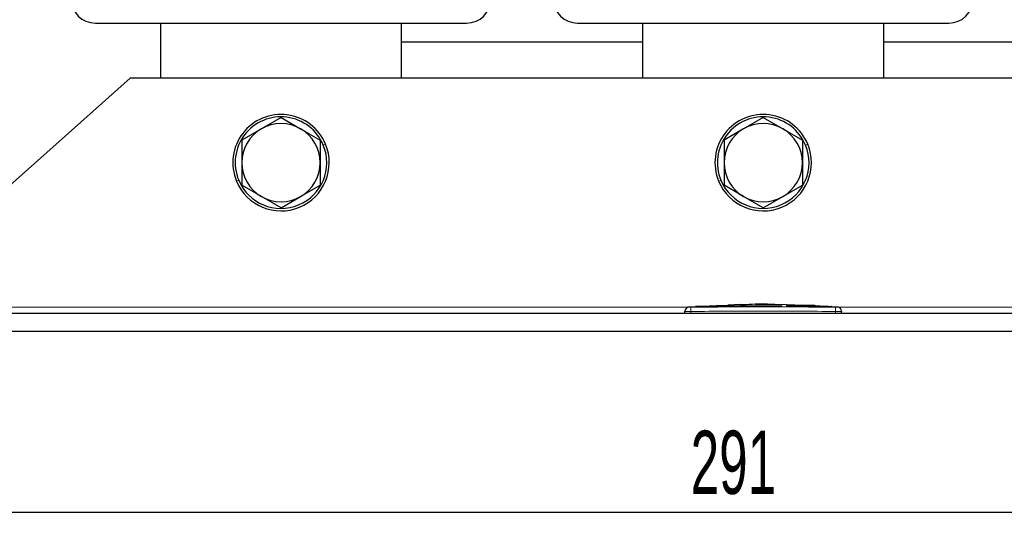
# Model space of a CAD drawing. Header units: millimetres. Extents: x 5 to 418, y 2 to 292.
# Tile 12 of 53: x 60 to 114, y 160 to 188. Entities that reach past the tile are written whole.
import ezdxf

# ---------------------------------------------------------------- set-up
doc = ezdxf.new("R2010")
doc.units = ezdxf.units.MM
doc.layers.add('SLD-0', color=7, linetype='Continuous')
doc.styles.add('SLDTEXTSTYLE0', font='TXT', dxfattribs={"width": 0.605})
doc.dimstyles.new('SLDDIMSTYLE0', dxfattribs={"dimtxt": 3.5, "dimasz": 3.302, "dimexe": 0, "dimexo": 0.0625, "dimgap": 0.875, "dimtad": 1, "dimlfac": 3, "dimrnd": 1e-09, "dimzin": 12, "dimdsep": 46, "dimtxsty": 'SLDTEXTSTYLE0', "dimsah": 1, "dimcen": 0.09, "dimadec": 0, "dimazin": 3, "dimtfac": 1, "dimtofl": 0, "dimtmove": 0, "dimatfit": 3, "dimfxl": 1, "dimfrac": 2, "dimtolj": 1, "dimtzin": 12, "dimarcsym": 0})

# ---------------------------------------------------------------- blocks, each defined once
blk = doc.blocks.new('_D')
at = {"layer": 'SLD-0'}
for p, q in [((52.187, 171.038), (52.187, 160.038)), ((149.187, 171.038), (149.187, 160.038)), ((52.187, 161.038), (149.187, 161.038))]:
    blk.add_line(p, q, dxfattribs=at)
for points in [[(52.187, 161.038), (55.489, 160.53), (55.489, 161.546)], [(149.187, 161.038), (145.885, 161.546), (145.885, 160.53)]]:
    blk.add_solid(points, dxfattribs=at)
at = {"layer": 'SLD-0', "insert": (96.677, 165.55), "char_height": 3.5, "attachment_point": 1, "style": 'SLDTEXTSTYLE0'}
blk.add_mtext('291', dxfattribs=at)

msp = doc.modelspace()

# ---------------------------------------------------------------- linework, layer by layer
at = {"color": 7, "linetype": 'Continuous', "lineweight": 25}
for p, q in [((63.7538, 188.088), (84.2871, 188.088)), ((67.3538, 188.088), (67.3538, 185.038)), ((80.6871, 185.038), (80.6871, 188.088)), ((90.4205, 188.088), (110.9538, 188.088)), ((94.0205, 188.088), (94.0205, 185.038)), ((107.3538, 185.038), (107.3538, 188.088)), ((94.0205, 187.038), (80.6871, 187.038)), ((120.6871, 187.038), (107.3538, 187.038)), ((65.6871, 185.038), (52.1871, 173.038)), ((135.6871, 185.038), (65.6871, 185.038)), ((74.0205, 182.8732), (72.9371, 182.2478)), ((74.0205, 182.8732), (75.1038, 182.2478)), ((100.6871, 182.8732), (99.6038, 182.2478)), ((100.6871, 182.8732), (101.7705, 182.2478)), ((72.9371, 182.2478), (71.8538, 181.6223)), ((75.1038, 182.2478), (76.1871, 181.6223)), ((99.6038, 182.2478), (98.5205, 181.6223)), ((101.7705, 182.2478), (102.8538, 181.6223)), ((72.9371, 178.495), (71.8538, 179.1204)), ((75.1038, 178.495), (76.1871, 179.1204)), ((99.6038, 178.495), (98.5205, 179.1204)), ((101.7705, 178.495), (102.8538, 179.1204)), ((74.0205, 177.8695), (72.9371, 178.495)), ((74.0205, 177.8695), (75.1038, 178.495)), ((100.6871, 177.8695), (99.6038, 178.495)), ((100.6871, 177.8695), (101.7705, 178.495)), ((96.3538, 172.038), (96.3538, 172.142)), ((96.9838, 172.4056), (96.5226, 172.3822)), ((97.7169, 172.4414), (96.9385, 172.4148)), ((96.9837, 172.4008), (97.7164, 172.4249)), ((97.7164, 172.4182), (96.9837, 172.3941)), ((96.9837, 172.4008), (96.9837, 172.3941)), ((97.7164, 172.4593), (98.5234, 172.4469)), ((97.7164, 172.4249), (97.7164, 172.4182)), ((98.5234, 172.4402), (97.7474, 172.4521)), ((98.7404, 172.4763), (98.0783, 172.4537)), ((98.5234, 172.4469), (101.6904, 172.4676)), ((101.6904, 172.4609), (98.5234, 172.4402)), ((98.5234, 172.4469), (98.5234, 172.4402)), ((99.4255, 172.5216), (98.7367, 172.4985)), ((100.2559, 172.5403), (101.982, 172.5253)), ((100.2559, 172.523), (100.2559, 172.5403)), ((100.9732, 172.5274), (100.2559, 172.5336)), ((101.6904, 172.5156), (100.2559, 172.523)), ((101.6904, 172.4676), (101.6904, 172.4609)), ((101.982, 172.5253), (101.982, 172.5059)), ((104.3051, 172.417), (101.982, 172.5)), ((101.982, 172.4637), (103.8743, 172.4181)), ((101.982, 172.4637), (101.982, 172.457)), ((103.8743, 172.4114), (101.982, 172.457)), ((102.7949, 172.4985), (102.7949, 172.4857)), ((103.3753, 172.4726), (102.7949, 172.4985)), ((102.7949, 172.4918), (103.3753, 172.4659)), ((102.7949, 172.4857), (103.3753, 172.4626)), ((103.5878, 172.452), (103.5878, 172.4587)), ((104.3965, 172.4084), (104.3965, 172.4017)), ((104.8517, 172.3822), (104.3965, 172.4037)), ((105.0205, 172.038), (105.0205, 172.142)), ((149.1871, 172.038), (52.1871, 172.038)), ((149.1871, 171.038), (52.1871, 171.038))]:
    msp.add_line(p, q, dxfattribs=at)
at = {"color": 7, "linetype": 'Continuous', "lineweight": 18}
for p, q in [((76.3606, 181.3418), (76.4838, 181.3928)), ((103.0273, 181.3418), (103.1504, 181.3928)), ((71.6804, 179.401), (71.5572, 179.3499)), ((98.347, 179.401), (98.2239, 179.3499)), ((96.5064, 172.3714), (52.1871, 172.3714)), ((96.6843, 172.3753), (96.6871, 172.142)), ((96.6871, 172.038), (96.6871, 172.142)), ((103.3753, 172.4726), (103.3753, 172.4659)), ((103.8743, 172.4181), (103.8743, 172.4114)), ((104.69, 172.3753), (104.6871, 172.142)), ((104.6871, 172.038), (104.6871, 172.142)), ((149.1871, 172.3714), (104.8679, 172.3714))]:
    msp.add_line(p, q, dxfattribs=at)
at = {"color": 7, "linetype": 'Continuous', "lineweight": 25}
for centre, radius, start, end in [((63.7538, 189.4214), 1.3333, 180, 270), ((84.2871, 189.4214), 1.3333, 270, 0), ((90.4205, 189.4214), 1.3333, 180, 270), ((110.9538, 189.4214), 1.3333, 270, 0), ((74.0205, 180.3714), 2.6667, 22.52267, 202.52267), ((100.6871, 180.3714), 2.6667, 22.52267, 202.52267), ((74.0205, 180.3714), 2.5333, 22.52267, 202.52267), ((74.0205, 180.3714), 2.1667, 60, 120), ((100.6871, 180.3714), 2.5333, 22.52267, 202.52267), ((100.6871, 180.3714), 2.1667, 60, 120), ((74.0205, 180.3714), 2.1667, 120, 180), ((74.0205, 180.3714), 2.1667, 0, 60), ((100.6871, 180.3714), 2.1667, 120, 180), ((100.6871, 180.3714), 2.1667, 0, 60), ((74.0205, 180.3714), 2.6667, 202.52267, 22.52267), ((74.0205, 180.3714), 2.5333, 202.52267, 22.52267), ((100.6871, 180.3714), 2.6667, 202.52267, 22.52267), ((100.6871, 180.3714), 2.5333, 202.52267, 22.52267), ((74.0205, 180.3714), 2.1667, 180, 240), ((74.0205, 180.3714), 2.1667, 300, 0), ((100.6871, 180.3714), 2.1667, 180, 240), ((100.6871, 180.3714), 2.1667, 300, 0), ((74.0205, 180.3714), 2.1667, 240, 300), ((100.6871, 180.3714), 2.1667, 240, 300), ((96.5871, 172.1525), 0.2333, 93.30836, 180.0017), ((104.7871, 172.1525), 0.2333, 359.99828, 86.65876)]:
    msp.add_arc(centre, radius, start, end, dxfattribs=at)
at = {"color": 7, "linetype": 'Continuous', "lineweight": 18}
for centre, start, end in [((96.5871, 172.142), 90.9905, 179.99805), ((104.7872, 172.142), 0.00195, 89.00993)]:
    msp.add_arc(centre, 0.2333, start, end, dxfattribs=at)
at = {"color": 7, "linetype": 'Continuous', "lineweight": 25}
for points, knots in [([(71.8538, 181.6223), (71.8538, 181.6093), (71.8538, 181.197), (71.8538, 180.7776), (71.8538, 180.3714)], [0, 0, 0, 0, 0.03148504, 1, 1, 1, 1]), ([(76.1871, 181.6223), (76.1871, 181.6093), (76.1871, 181.197), (76.1871, 180.7776), (76.1871, 180.3714)], [0, 0, 0, 0, 0.031485, 1, 1, 1, 1]), ([(98.5205, 181.6223), (98.5205, 181.6093), (98.5205, 181.197), (98.5205, 180.7776), (98.5205, 180.3714)], [0, 0, 0, 0, 0.031485, 1, 1, 1, 1]), ([(102.8538, 181.6223), (102.8538, 181.6093), (102.8538, 181.197), (102.8538, 180.7776), (102.8538, 180.3714)], [0, 0, 0, 0, 0.03148504, 1, 1, 1, 1]), ([(71.8538, 180.3714), (71.8538, 180.0546), (71.8538, 179.635), (71.8538, 179.2218), (71.8538, 179.1204)], [0, 0, 0, 0, 0.75467667, 1, 1, 1, 1]), ([(76.1871, 180.3714), (76.1871, 180.0546), (76.1871, 179.635), (76.1871, 179.2218), (76.1871, 179.1204)], [0, 0, 0, 0, 0.7546767, 1, 1, 1, 1]), ([(98.5205, 180.3714), (98.5205, 180.0546), (98.5205, 179.635), (98.5205, 179.2218), (98.5205, 179.1204)], [0, 0, 0, 0, 0.75467667, 1, 1, 1, 1]), ([(102.8538, 180.3714), (102.8538, 180.0546), (102.8538, 179.635), (102.8538, 179.2218), (102.8538, 179.1204)], [0, 0, 0, 0, 0.7546767, 1, 1, 1, 1]), ([(96.3538, 172.142), (96.3538, 172.1459), (96.3538, 172.1521), (96.3538, 172.1514), (96.3538, 172.1512)], [0, 0, 0, 0, 0.63779785, 1, 1, 1, 1]), ([(101.518, 172.5165), (101.2572, 172.5293), (100.56, 172.5633), (99.8628, 172.5242), (99.4263, 172.4998)], [0, 0, 0, 0, 0.3740413, 1, 1, 1, 1]), ([(103.3753, 172.4626), (103.3991, 172.4616), (103.4469, 172.4597), (103.5105, 172.458), (103.5589, 172.4573), (103.5865, 172.4576), (103.5904, 172.459), (103.57, 172.4613), (103.5277, 172.4643), (103.4683, 172.4678), (103.4141, 172.4707), (103.3828, 172.4722), (103.3753, 172.4726)], [0, 0, 0, 0, 0.1073587, 0.214721, 0.322003, 0.4292233, 0.5364373, 0.6436973, 0.7510459, 0.8585026, 0.9660513, 1, 1, 1, 1]), ([(103.3753, 172.4659), (103.3992, 172.4647), (103.447, 172.4623), (103.5109, 172.4587), (103.5585, 172.4555), (103.5854, 172.4531), (103.5851, 172.4523), (103.585, 172.452)], [0, 0, 0, 0, 0.2150885, 0.4301767, 0.6452497, 0.8601714, 1, 1, 1, 1]), ([(103.8743, 172.4181), (103.9378, 172.4163), (104.0647, 172.4128), (104.233, 172.4101), (104.3423, 172.4086), (104.3829, 172.4085), (104.3965, 172.4084)], [0, 0, 0, 0, 0.2851253, 0.5702516, 0.8553553, 1, 1, 1, 1]), ([(104.3965, 172.4017), (104.3667, 172.4019), (104.3071, 172.4023), (104.1533, 172.4046), (104.0017, 172.4076), (103.9064, 172.4105), (103.8743, 172.4114)], [0, 0, 0, 0, 0.285052, 0.570102, 0.8551915, 1, 1, 1, 1]), ([(104.3965, 172.4084), (104.4359, 172.408), (104.4878, 172.4076), (104.4746, 172.4094), (104.4714, 172.4098)], [0, 0, 0, 0, 0.7597868, 1, 1, 1, 1]), ([(104.4704, 172.4032), (104.4737, 172.4027), (104.4849, 172.401), (104.4332, 172.4014), (104.3965, 172.4017)], [0, 0, 0, 0, 0.2906381, 1, 1, 1, 1]), ([(105.0205, 172.1512), (105.0205, 172.1515), (105.0205, 172.1524), (105.0205, 172.1462), (105.0205, 172.142)], [0, 0, 0, 0, 0.3187816, 1, 1, 1, 1])]:
    msp.add_open_spline(points, degree=3, knots=knots, dxfattribs=at)
at = {"color": 7, "linetype": 'Continuous', "lineweight": 18}
for points, knots in [([(96.6871, 172.142), (96.6497, 172.1419), (96.5747, 172.1417), (96.4748, 172.1416), (96.3995, 172.1416), (96.3595, 172.1417), (96.3554, 172.1419), (96.3538, 172.142)], [0, 0, 0, 0, 0.2146723, 0.429352, 0.6440261, 0.8586954, 1, 1, 1, 1]), ([(96.5738, 172.3841), (96.5735, 172.3844), (96.5729, 172.385), (96.5791, 172.3791), (96.5831, 172.3753)], [0, 0, 0, 0, 0.3621246, 1, 1, 1, 1]), ([(96.5831, 172.3753), (96.5837, 172.3752), (96.5851, 172.375), (96.5975, 172.3749), (96.6203, 172.3748), (96.6504, 172.375), (96.673, 172.3752), (96.6843, 172.3753)], [0, 0, 0, 0, 0.1406569, 0.35550383, 0.57103286, 0.78617163, 1, 1, 1, 1]), ([(96.6843, 172.3753), (98.0187, 172.3872), (100.6873, 172.4109), (103.3558, 172.3872), (104.69, 172.3753)], [0, 0, 0, 0, 0.50003916, 1, 1, 1, 1]), ([(104.6871, 172.142), (103.3539, 172.1549), (100.6873, 172.1806), (98.0206, 172.1549), (96.6871, 172.142)], [0, 0, 0, 0, 0.499961, 1, 1, 1, 1]), ([(105.0205, 172.142), (105.0168, 172.1419), (105.0094, 172.1417), (104.952, 172.1415), (104.8674, 172.1416), (104.7737, 172.1417), (104.7117, 172.1419), (104.6871, 172.142)], [0, 0, 0, 0, 0.2146728, 0.4293525, 0.6440267, 0.8586958, 1, 1, 1, 1]), ([(104.69, 172.3753), (104.6974, 172.3752), (104.7161, 172.375), (104.7443, 172.3749), (104.7699, 172.3748), (104.7875, 172.375), (104.7899, 172.3752), (104.7912, 172.3753)], [0, 0, 0, 0, 0.1405668, 0.3553275, 0.5708435, 0.7860436, 1, 1, 1, 1]), ([(104.7912, 172.3753), (104.7955, 172.3793), (104.8018, 172.3853), (104.8008, 172.3844), (104.8005, 172.3841)], [0, 0, 0, 0, 0.6810033, 1, 1, 1, 1])]:
    msp.add_open_spline(points, degree=3, knots=knots, dxfattribs=at)

# ---------------------------------------------------------------- dimensions: what is measured, and where the dimension line sits
at = {"layer": 'SLD-0'}
dim = msp.add_linear_dim(base=(149.1871, 161.038), p1=(52.1871, 171.038), p2=(149.1871, 171.038), dimstyle='SLDDIMSTYLE0', dxfattribs=at)
dim.commit()
dim.dimension.update_dxf_attribs({"geometry": '_D', "text_midpoint": (100.6871, 161.038), "dimtype": 160})

doc.saveas('drawing.dxf')
